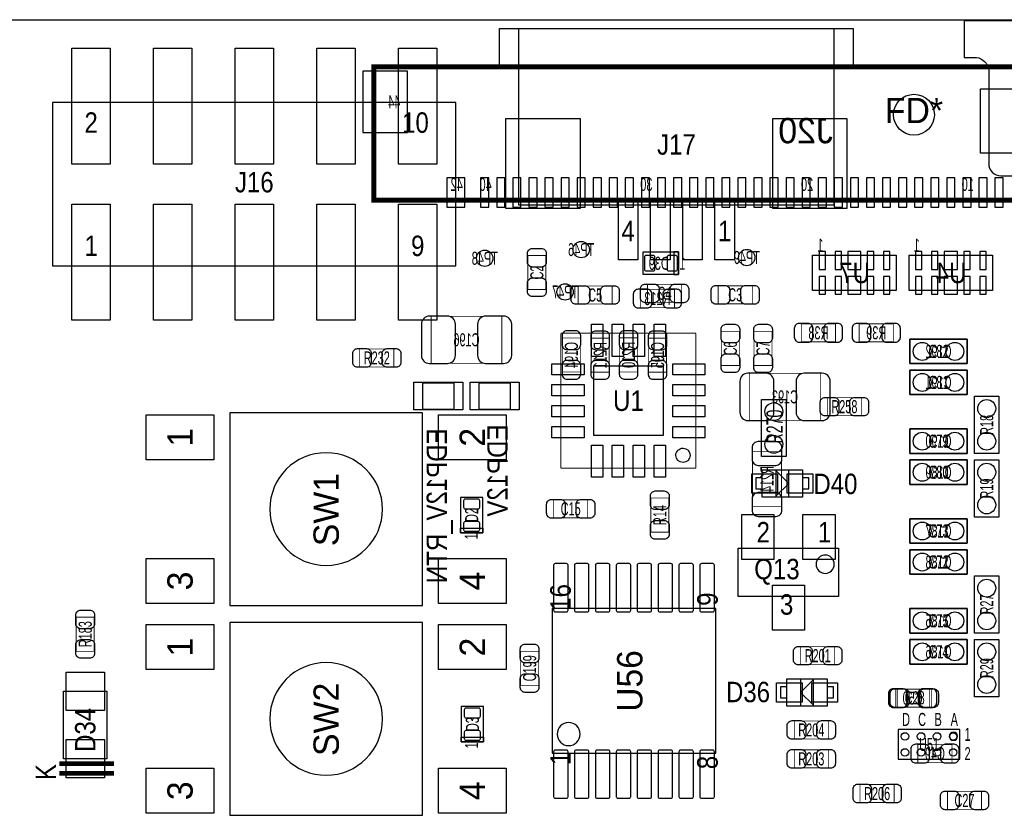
# Model space of a CAD drawing. Extents: x -31 to 174, y -12 to 124.
# Tile 19 of 20: x 105 to 136, y 65 to 90. Entities that reach past the tile are written whole.
import ezdxf
from ezdxf.enums import TextEntityAlignment as Align

# ---------------------------------------------------------------- set-up
doc = ezdxf.new("R2010")
doc.units = 0
for name, color, linetype in [('BG_OUTLINE', 3, 'CONTINUOUS'), ('PG_ASSEMBLY_BOTTOM', 140, 'CONTINUOUS'), ('PG_ASSEMBLY_TOP', 140, 'CONTINUOUS'), ('PIN_BOTTOM', 2, 'CONTINUOUS'), ('PIN_TOP', 160, 'CONTINUOUS'), ('RD_ASSEMBLY_BOTTOM', 140, 'CONTINUOUS'), ('RD_ASSEMBLY_TOP', 140, 'CONTINUOUS')]:
    doc.layers.add(name, color=color, linetype=linetype)

msp = doc.modelspace()

# ---------------------------------------------------------------- linework, layer by layer
at = {"layer": 'BG_OUTLINE'}
msp.add_lwpolyline([(0, 0), (0, 46.233588), (5.526532, 46.233588, 0.413393), (6.522212, 47.232062), (6.522212, 48.731932, 0.414214), (5.522214, 49.73193), (0, 49.73193), (0, 74.98207), (5.522214, 74.98207, 0.414214), (6.522212, 75.982068), (6.522212, 77.481938, 0.413393), (5.526532, 78.480412), (0, 78.480412), (0, 89.662), (150.622, 89.662), (150.622, 0)], format="xyb", close=True, dxfattribs=at)
at = {"layer": 'PG_ASSEMBLY_BOTTOM'}
for points, const_width in [([(115.910614, 88.193626), (142.310866, 88.193626), (142.310866, 84.043774), (115.910614, 84.043774), (115.910614, 88.193626)], 0.1524), ([(125.261878, 80.705452), (125.261878, 81.265268), (124.201682, 81.265268), (124.201682, 80.705452), (125.261878, 80.705452)], 0.024892), ([(119.893334, 78.972664), (119.893334, 80.432656), (117.693186, 80.432656), (117.693186, 78.972664), (119.893334, 78.972664)], 0.024892), ([(130.270758, 79.641192), (130.270758, 80.201008), (129.210562, 80.201008), (129.210562, 79.641192), (130.270758, 79.641192)], 0.024892), ([(131.010406, 80.201008), (131.010406, 79.641192), (132.070602, 79.641192), (132.070602, 80.201008), (131.010406, 80.201008)], 0.024892), ([(122.334528, 79.760318), (121.774712, 79.760318), (121.774712, 78.700122), (122.334528, 78.700122), (122.334528, 79.760318)], 0.024892), ([(122.671332, 78.695042), (123.231148, 78.695042), (123.231148, 79.755238), (122.671332, 79.755238), (122.671332, 78.695042)], 0.024892), ([(123.555252, 78.702662), (124.115068, 78.702662), (124.115068, 79.762858), (123.555252, 79.762858), (123.555252, 78.702662)], 0.024892), ([(125.016768, 79.755238), (124.456952, 79.755238), (124.456952, 78.695042), (125.016768, 78.695042), (125.016768, 79.755238)], 0.024892), ([(127.601726, 78.657196), (127.601726, 77.197204), (129.801874, 77.197204), (129.801874, 78.657196), (127.601726, 78.657196)], 0.024892), ([(128.590548, 76.221844), (127.690372, 76.221844), (127.690372, 74.522076), (128.590548, 74.522076), (128.590548, 76.221844)], 0.024892), ([(132.141722, 68.834508), (132.141722, 68.274692), (133.201918, 68.274692), (133.201918, 68.834508), (132.141722, 68.834508)], 0.024892), ([(133.89483, 66.547492), (133.89483, 67.107308), (132.834634, 67.107308), (132.834634, 66.547492), (133.89483, 66.547492)], 0.024892)]:
    msp.add_lwpolyline(points, dxfattribs=dict(at, const_width=const_width))
for points in [[(125.391672, 81.73466), (124.291852, 81.73466), (124.291852, 82.434684), (125.391672, 82.434684), (125.391672, 81.73466)], [(132.588, 78.96098), (134.366, 78.96098), (134.366, 79.72298), (132.588, 79.72298), (132.588, 78.96098)], [(132.588, 77.99578), (134.366, 77.99578), (134.366, 78.75778), (132.588, 78.75778), (132.588, 77.99578)], [(117.15623, 78.383384), (118.68023, 78.383384), (118.68023, 77.519784), (117.15623, 77.519784), (117.15623, 78.383384)], [(120.43029, 77.519784), (118.90629, 77.519784), (118.90629, 78.383384), (120.43029, 78.383384), (120.43029, 77.519784)], [(132.588, 76.16698), (134.366, 76.16698), (134.366, 76.92898), (132.588, 76.92898), (132.588, 76.16698)], [(132.588, 75.20178), (134.366, 75.20178), (134.366, 75.96378), (132.588, 75.96378), (132.588, 75.20178)], [(132.588, 73.37298), (134.366, 73.37298), (134.366, 74.13498), (132.588, 74.13498), (132.588, 73.37298)], [(132.588, 72.40778), (134.366, 72.40778), (134.366, 73.16978), (132.588, 73.16978), (132.588, 72.40778)], [(132.588, 70.57898), (134.366, 70.57898), (134.366, 71.34098), (132.588, 71.34098), (132.588, 70.57898)], [(132.588, 69.61378), (134.366, 69.61378), (134.366, 70.37578), (132.588, 70.37578), (132.588, 69.61378)]]:
    msp.add_lwpolyline(points, dxfattribs=at)
for points in [[(125.391672, 81.73466), (125.391672, 82.434684), (125.241812, 82.434684), (125.241812, 81.73466)], [(129.560828, 81.23301), (129.560828, 82.33283), (132.160772, 82.33283), (132.160772, 81.23301)], [(132.560822, 81.23301), (132.560822, 82.33283), (135.160766, 82.33283), (135.160766, 81.23301)]]:
    msp.add_lwpolyline(points, close=True, dxfattribs=at)
at = {"layer": 'PG_ASSEMBLY_TOP'}
for points in [[(143.6751, 89.63152), (134.2771, 89.63152), (134.2771, 88.48852), (134.6581, 88.48852, -0.333333), (135.0391, 88.10752), (135.0391, 85.18652, 0.414214), (135.4201, 84.80552), (135.9281, 84.80552)], [(116.1796, 74.4347, 1), (112.6744, 74.4347, 1), (116.1796, 74.4347)], [(116.1796, 67.9069, 1), (112.6744, 67.9069, 1), (116.1796, 67.9069)], [(122.329956, 67.437, 1), (121.611644, 67.437, 1), (122.329956, 67.437)], [(134.07136, 67.36842, 1), (133.81736, 67.36842, 1), (134.07136, 67.36842)]]:
    msp.add_lwpolyline(points, format="xyb", dxfattribs=at)
for points in [[(130.8227, 89.39022), (130.8227, 88.1888), (119.8245, 88.1888), (119.8245, 89.39022), (130.8227, 89.39022)], [(130.22326, 89.39022), (130.22326, 83.88858), (120.42394, 83.88858), (120.42394, 89.39022)], [(105.918, 82.0039), (118.4656, 82.0039), (118.4656, 87.0839), (105.918, 87.0839), (105.918, 82.0039)], [(134.366, 78.96098), (132.588, 78.96098), (132.588, 79.72298), (134.366, 79.72298), (134.366, 78.96098)], [(134.366, 77.99578), (132.588, 77.99578), (132.588, 78.75778), (134.366, 78.75778), (134.366, 77.99578)], [(127.97282, 76.07046), (127.97282, 77.84846), (128.73482, 77.84846), (128.73482, 76.07046), (127.97282, 76.07046)], [(135.3566, 77.94498), (135.3566, 76.16698), (134.5946, 76.16698), (134.5946, 77.94498), (135.3566, 77.94498)], [(117.4242, 71.4375), (117.4242, 77.4319), (111.4298, 77.4319), (111.4298, 71.4375), (117.4242, 71.4375)], [(134.366, 76.16698), (132.588, 76.16698), (132.588, 76.92898), (134.366, 76.92898), (134.366, 76.16698)], [(129.243074, 74.809858), (127.992886, 74.809858), (127.992886, 75.659742), (129.243074, 75.659742), (129.243074, 74.809858)], [(134.366, 75.20178), (132.588, 75.20178), (132.588, 75.96378), (134.366, 75.96378), (134.366, 75.20178)], [(134.5946, 74.18578), (134.5946, 75.96378), (135.3566, 75.96378), (135.3566, 74.18578), (134.5946, 74.18578)], [(127.792988, 75.404726), (127.792988, 75.064874), (127.992886, 75.064874), (127.992886, 75.404726), (127.792988, 75.404726)], [(128.418082, 74.83475), (128.817878, 75.2348), (128.418082, 75.63485), (128.418082, 74.83475)], [(128.817878, 74.83475), (128.817878, 75.63485)], [(129.243074, 75.404726), (129.243074, 75.064874), (129.442972, 75.064874), (129.442972, 75.404726), (129.243074, 75.404726)], [(119.304308, 73.694798), (119.304308, 74.794618), (118.604284, 74.794618), (118.604284, 73.694798), (119.304308, 73.694798)], [(134.366, 73.37298), (132.588, 73.37298), (132.588, 74.13498), (134.366, 74.13498), (134.366, 73.37298)], [(130.368548, 73.216262), (130.368548, 71.716138), (127.248412, 71.716138), (127.248412, 73.216262), (130.368548, 73.216262)], [(134.366, 72.40778), (132.588, 72.40778), (132.588, 73.16978), (134.366, 73.16978), (134.366, 72.40778)], [(135.3566, 72.35698), (135.3566, 70.57898), (134.5946, 70.57898), (134.5946, 72.35698), (135.3566, 72.35698)], [(126.552706, 66.838068), (126.552706, 71.337932), (121.452894, 71.337932), (121.452894, 66.838068), (126.552706, 66.838068)], [(134.366, 70.57898), (132.588, 70.57898), (132.588, 71.34098), (134.366, 71.34098), (134.366, 70.57898)], [(117.4242, 64.9097), (117.4242, 70.9041), (111.4298, 70.9041), (111.4298, 64.9097), (117.4242, 64.9097)], [(134.366, 69.61378), (132.588, 69.61378), (132.588, 70.37578), (134.366, 70.37578), (134.366, 69.61378)], [(134.5946, 68.59778), (134.5946, 70.37578), (135.3566, 70.37578), (135.3566, 68.59778), (134.5946, 68.59778)], [(128.762506, 69.157342), (130.012694, 69.157342), (130.012694, 68.307458), (128.762506, 68.307458), (128.762506, 69.157342)], [(129.587498, 69.13245), (129.187702, 68.7324), (129.587498, 68.33235), (129.587498, 69.13245)], [(129.187702, 69.13245), (129.187702, 68.33235)], [(128.762506, 68.562474), (128.762506, 68.902326), (128.562608, 68.902326), (128.562608, 68.562474), (128.762506, 68.562474)], [(130.212592, 68.562474), (130.212592, 68.902326), (130.012694, 68.902326), (130.012694, 68.562474), (130.212592, 68.562474)], [(119.323612, 67.192398), (119.323612, 68.292218), (118.623588, 68.292218), (118.623588, 67.192398), (119.323612, 67.192398)], [(132.22224, 67.57416), (132.22224, 66.65468), (134.14248, 66.65468), (134.14248, 67.57416), (132.22224, 67.57416)]]:
    msp.add_lwpolyline(points, dxfattribs=at)
for points, const_width in [([(121.261632, 81.266538), (120.701816, 81.266538), (120.701816, 82.326734), (121.261632, 82.326734), (121.261632, 81.266538)], 0.024892), ([(122.266202, 80.816704), (122.266202, 81.37652), (123.326398, 81.37652), (123.326398, 80.816704), (122.266202, 80.816704)], 0.024892), ([(124.425202, 80.867504), (124.425202, 81.42732), (125.485398, 81.42732), (125.485398, 80.867504), (124.425202, 80.867504)], 0.024892), ([(126.622302, 80.822292), (126.622302, 81.382108), (127.682498, 81.382108), (127.682498, 80.822292), (126.622302, 80.822292)], 0.024892), ([(127.281432, 78.904338), (126.721616, 78.904338), (126.721616, 79.964534), (127.281432, 79.964534), (127.281432, 78.904338)], 0.024892), ([(128.297432, 78.904338), (127.737616, 78.904338), (127.737616, 79.964534), (128.297432, 79.964534), (128.297432, 78.904338)], 0.024892), ([(121.729246, 79.907892), (125.92939, 79.907892)], 0.0254), ([(121.729246, 75.707748), (121.729246, 79.907892)], 0.0254), ([(125.92939, 79.907892), (125.92939, 75.707748)], 0.0254), ([(115.471702, 78.858872), (115.471702, 79.418688), (116.531898, 79.418688), (116.531898, 78.858872), (115.471702, 78.858872)], 0.024892), ([(130.018282, 77.342492), (130.018282, 77.902308), (131.078478, 77.902308), (131.078478, 77.342492), (130.018282, 77.342492)], 0.024892), ([(125.92939, 75.707748), (121.729246, 75.707748)], 0.0254), ([(125.085348, 73.719182), (124.525532, 73.719182), (124.525532, 74.779378), (125.085348, 74.779378), (125.085348, 73.719182)], 0.024892), ([(122.564398, 74.724768), (122.564398, 74.164952), (121.504202, 74.164952), (121.504202, 74.724768), (122.564398, 74.724768)], 0.024892), ([(106.651552, 71.073518), (107.211368, 71.073518), (107.211368, 70.013322), (106.651552, 70.013322), (106.651552, 71.073518)], 0.024892), ([(129.187702, 69.595492), (129.187702, 70.155308), (130.247898, 70.155308), (130.247898, 69.595492), (129.187702, 69.595492)], 0.024892), ([(120.476772, 70.013068), (121.036588, 70.013068), (121.036588, 68.952872), (120.476772, 68.952872), (120.476772, 70.013068)], 0.024892), ([(132.192522, 68.274692), (132.192522, 68.834508), (133.252718, 68.834508), (133.252718, 68.274692), (132.192522, 68.274692)], 0.024892), ([(128.989582, 67.284092), (128.989582, 67.843908), (130.049778, 67.843908), (130.049778, 67.284092), (128.989582, 67.284092)], 0.024892), ([(128.989582, 66.384932), (128.989582, 66.944748), (130.049778, 66.944748), (130.049778, 66.384932), (128.989582, 66.384932)], 0.024892), ([(106.13136, 66.516504), (107.831382, 66.516504)], 0.150114), ([(106.13136, 66.216276), (107.831382, 66.216276)], 0.150114), ([(132.097018, 65.865248), (132.097018, 65.305432), (131.036822, 65.305432), (131.036822, 65.865248), (132.097018, 65.865248)], 0.024892), ([(133.754622, 65.092072), (133.754622, 65.651888), (134.814818, 65.651888), (134.814818, 65.092072), (133.754622, 65.092072)], 0.024892)]:
    msp.add_lwpolyline(points, dxfattribs=dict(at, const_width=const_width))
for points in [[(125.30582, 76.107798, -0.414271), (125.52934, 76.331318, -0.414144), (125.75286, 76.107798, -0.414156), (125.52934, 75.884278, -0.414144)], [(130.235452, 72.7202, 1), (129.667508, 72.7202, 1)]]:
    msp.add_lwpolyline(points, format="xyb", close=True, dxfattribs=at)
for points in [[(119.304308, 73.694798), (118.604284, 73.694798), (118.604284, 73.844658), (119.304308, 73.844658)], [(106.256582, 68.766436), (107.606338, 68.766436), (107.606338, 66.666364), (106.256582, 66.666364)], [(119.323612, 67.192398), (118.623588, 67.192398), (118.623588, 67.342258), (119.323612, 67.342258)]]:
    msp.add_lwpolyline(points, close=True, dxfattribs=at)
at = {"layer": 'PIN_BOTTOM'}
for points in [[(115.56365, 88.056212), (115.56365, 86.151212), (116.96065, 86.151212), (116.96065, 88.056212)], [(118.181374, 84.741004), (118.181374, 83.826604), (118.740174, 83.826604), (118.740174, 84.741004)], [(119.233696, 84.741004), (119.233696, 83.826604), (119.487696, 83.826604), (119.487696, 84.741004)], [(119.733822, 84.741004), (119.733822, 83.826604), (119.987822, 83.826604), (119.987822, 84.741004)], [(120.233694, 84.741004), (120.233694, 83.826604), (120.487694, 83.826604), (120.487694, 84.741004)], [(120.73382, 84.741004), (120.73382, 83.826604), (120.98782, 83.826604), (120.98782, 84.741004)], [(121.233692, 84.741004), (121.233692, 83.826604), (121.487692, 83.826604), (121.487692, 84.741004)], [(121.733818, 84.741004), (121.733818, 83.826604), (121.987818, 83.826604), (121.987818, 84.741004)], [(122.23369, 84.741004), (122.23369, 83.826604), (122.48769, 83.826604), (122.48769, 84.741004)], [(122.733816, 84.741004), (122.733816, 83.826604), (122.987816, 83.826604), (122.987816, 84.741004)], [(123.233688, 84.741004), (123.233688, 83.826604), (123.487688, 83.826604), (123.487688, 84.741004)], [(123.733814, 84.741004), (123.733814, 83.826604), (123.987814, 83.826604), (123.987814, 84.741004)], [(124.233686, 84.741004), (124.233686, 83.826604), (124.487686, 83.826604), (124.487686, 84.741004)], [(124.733812, 84.741004), (124.733812, 83.826604), (124.987812, 83.826604), (124.987812, 84.741004)], [(125.233684, 84.741004), (125.233684, 83.826604), (125.487684, 83.826604), (125.487684, 84.741004)], [(125.73381, 84.741004), (125.73381, 83.826604), (125.98781, 83.826604), (125.98781, 84.741004)], [(126.233682, 84.741004), (126.233682, 83.826604), (126.487682, 83.826604), (126.487682, 84.741004)], [(126.733808, 84.741004), (126.733808, 83.826604), (126.987808, 83.826604), (126.987808, 84.741004)], [(127.23368, 84.741004), (127.23368, 83.826604), (127.48768, 83.826604), (127.48768, 84.741004)], [(127.733806, 84.741004), (127.733806, 83.826604), (127.987806, 83.826604), (127.987806, 84.741004)], [(128.233678, 84.741004), (128.233678, 83.826604), (128.487678, 83.826604), (128.487678, 84.741004)], [(128.733804, 84.741004), (128.733804, 83.826604), (128.987804, 83.826604), (128.987804, 84.741004)], [(129.233676, 84.741004), (129.233676, 83.826604), (129.487676, 83.826604), (129.487676, 84.741004)], [(129.733802, 84.741004), (129.733802, 83.826604), (129.987802, 83.826604), (129.987802, 84.741004)], [(130.233674, 84.741004), (130.233674, 83.826604), (130.487674, 83.826604), (130.487674, 84.741004)], [(130.7338, 84.741004), (130.7338, 83.826604), (130.9878, 83.826604), (130.9878, 84.741004)], [(131.233672, 84.741004), (131.233672, 83.826604), (131.487672, 83.826604), (131.487672, 84.741004)], [(131.733798, 84.741004), (131.733798, 83.826604), (131.987798, 83.826604), (131.987798, 84.741004)], [(132.23367, 84.741004), (132.23367, 83.826604), (132.48767, 83.826604), (132.48767, 84.741004)], [(132.733796, 84.741004), (132.733796, 83.826604), (132.987796, 83.826604), (132.987796, 84.741004)], [(133.233668, 84.741004), (133.233668, 83.826604), (133.487668, 83.826604), (133.487668, 84.741004)], [(133.733794, 84.741004), (133.733794, 83.826604), (133.987794, 83.826604), (133.987794, 84.741004)], [(134.233666, 84.741004), (134.233666, 83.826604), (134.487666, 83.826604), (134.487666, 84.741004)], [(134.733792, 84.741004), (134.733792, 83.826604), (134.987792, 83.826604), (134.987792, 84.741004)], [(135.233664, 84.741004), (135.233664, 83.826604), (135.487664, 83.826604), (135.487664, 84.741004)], [(129.760853, 82.447384), (129.760853, 81.888584), (129.960751, 81.888584), (129.960751, 82.447384)], [(130.260725, 82.447384), (130.260725, 81.888584), (130.460623, 81.888584), (130.460623, 82.447384)], [(130.6576, 82.447384), (130.6576, 81.888584), (131.064, 81.888584), (131.064, 82.447384)], [(131.260977, 82.447384), (131.260977, 81.888584), (131.460875, 81.888584), (131.460875, 82.447384)], [(131.760849, 82.447384), (131.760849, 81.888584), (131.960747, 81.888584), (131.960747, 82.447384)], [(132.760847, 82.447384), (132.760847, 81.888584), (132.960745, 81.888584), (132.960745, 82.447384)], [(133.260719, 82.447384), (133.260719, 81.888584), (133.460617, 81.888584), (133.460617, 82.447384)], [(133.657594, 82.447384), (133.657594, 81.888584), (134.063994, 81.888584), (134.063994, 82.447384)], [(134.260971, 82.447384), (134.260971, 81.888584), (134.460869, 81.888584), (134.460869, 82.447384)], [(134.760843, 82.447384), (134.760843, 81.888584), (134.960741, 81.888584), (134.960741, 82.447384)], [(129.760853, 81.677256), (129.760853, 81.118456), (129.960751, 81.118456), (129.960751, 81.677256)], [(130.260725, 81.677256), (130.260725, 81.118456), (130.460623, 81.118456), (130.460623, 81.677256)], [(130.6576, 81.677256), (130.6576, 81.118456), (131.064, 81.118456), (131.064, 81.677256)], [(131.260977, 81.677256), (131.260977, 81.118456), (131.460875, 81.118456), (131.460875, 81.677256)], [(131.760849, 81.677256), (131.760849, 81.118456), (131.960747, 81.118456), (131.960747, 81.677256)], [(132.760847, 81.677256), (132.760847, 81.118456), (132.960745, 81.118456), (132.960745, 81.677256)], [(133.260719, 81.677256), (133.260719, 81.118456), (133.460617, 81.118456), (133.460617, 81.677256)], [(133.657594, 81.677256), (133.657594, 81.118456), (134.063994, 81.118456), (134.063994, 81.677256)], [(134.260971, 81.677256), (134.260971, 81.118456), (134.460869, 81.118456), (134.460869, 81.677256)], [(134.760843, 81.677256), (134.760843, 81.118456), (134.960741, 81.118456), (134.960741, 81.677256)], [(117.42293, 78.357984), (117.42293, 77.545184), (118.41353, 77.545184), (118.41353, 78.357984)], [(120.16359, 77.545184), (120.16359, 78.357984), (119.17299, 78.357984), (119.17299, 77.545184)]]:
    msp.add_lwpolyline(points, close=True, dxfattribs=at)
for points in [[(124.591826, 81.834736), (124.391674, 81.834736, -0.414463), (124.341636, 81.884774), (124.341636, 82.28457, -0.414463), (124.391674, 82.334608), (124.591826, 82.334608, -0.414463), (124.641864, 82.28457), (124.641864, 81.884774, -0.414463)], [(125.29185, 81.834736), (125.091698, 81.834736, -0.414463), (125.04166, 81.884774), (125.04166, 82.28457, -0.414463), (125.091698, 82.334608), (125.29185, 82.334608, -0.414463), (125.341888, 82.28457), (125.341888, 81.884774, -0.414463)], [(124.131832, 80.695292), (124.41174, 80.695292, 0.414846), (124.561854, 80.845406), (124.561854, 81.125314, 0.414846), (124.41174, 81.275428), (124.131832, 81.275428, 0.414846), (123.981718, 81.125314), (123.981718, 80.845406, 0.414846)], [(125.331728, 81.275428), (125.05182, 81.275428, 0.414846), (124.901706, 81.125314), (124.901706, 80.845406, 0.414846), (125.05182, 80.695292), (125.331728, 80.695292, 0.414846), (125.481842, 80.845406), (125.481842, 81.125314, 0.414846)], [(117.638322, 78.967584), (118.198138, 78.967584, 0.414709), (118.448328, 79.217774), (118.448328, 80.187546, 0.414709), (118.198138, 80.437736), (117.638322, 80.437736, 0.414709), (117.388132, 80.187546), (117.388132, 79.217774, 0.414709)], [(119.948198, 80.437736), (119.388382, 80.437736, 0.414709), (119.138192, 80.187546), (119.138192, 79.217774, 0.414709), (119.388382, 78.967584), (119.948198, 78.967584, 0.414709), (120.198388, 79.217774), (120.198388, 80.187546, 0.414709)], [(121.764552, 79.830168), (121.764552, 79.55026, 0.414846), (121.914666, 79.400146), (122.194574, 79.400146, 0.414846), (122.344688, 79.55026), (122.344688, 79.830168, 0.414846), (122.194574, 79.980282), (121.914666, 79.980282, 0.414846)], [(122.661172, 79.825088), (122.661172, 79.54518, 0.414846), (122.811286, 79.395066), (123.091194, 79.395066, 0.414846), (123.241308, 79.54518), (123.241308, 79.825088, 0.414846), (123.091194, 79.975202), (122.811286, 79.975202, 0.414846)], [(123.545092, 79.832708), (123.545092, 79.5528, 0.414846), (123.695206, 79.402686), (123.975114, 79.402686, 0.414846), (124.125228, 79.5528), (124.125228, 79.832708, 0.414846), (123.975114, 79.982822), (123.695206, 79.982822, 0.414846)], [(124.446792, 79.825088), (124.446792, 79.54518, 0.414846), (124.596906, 79.395066), (124.876814, 79.395066, 0.414846), (125.026928, 79.54518), (125.026928, 79.825088, 0.414846), (124.876814, 79.975202), (124.596906, 79.975202, 0.414846)], [(129.140712, 79.631032), (129.42062, 79.631032, 0.414846), (129.570734, 79.781146), (129.570734, 80.061054, 0.414846), (129.42062, 80.211168), (129.140712, 80.211168, 0.414846), (128.990598, 80.061054), (128.990598, 79.781146, 0.414846)], [(130.340608, 80.211168), (130.0607, 80.211168, 0.414846), (129.910586, 80.061054), (129.910586, 79.781146, 0.414846), (130.0607, 79.631032), (130.340608, 79.631032, 0.414846), (130.490722, 79.781146), (130.490722, 80.061054, 0.414846)], [(130.940556, 79.631032), (131.220464, 79.631032, 0.414846), (131.370578, 79.781146), (131.370578, 80.061054, 0.414846), (131.220464, 80.211168), (130.940556, 80.211168, 0.414846), (130.790442, 80.061054), (130.790442, 79.781146, 0.414846)], [(132.140452, 80.211168), (131.860544, 80.211168, 0.414846), (131.71043, 80.061054), (131.71043, 79.781146, 0.414846), (131.860544, 79.631032), (132.140452, 79.631032, 0.414846), (132.290566, 79.781146), (132.290566, 80.061054, 0.414846)], [(122.344688, 78.630272), (122.344688, 78.91018, 0.414846), (122.194574, 79.060294), (121.914666, 79.060294, 0.414846), (121.764552, 78.91018), (121.764552, 78.630272, 0.414846), (121.914666, 78.480158), (122.194574, 78.480158, 0.414846)], [(123.241308, 78.625192), (123.241308, 78.9051, 0.414846), (123.091194, 79.055214), (122.811286, 79.055214, 0.414846), (122.661172, 78.9051), (122.661172, 78.625192, 0.414846), (122.811286, 78.475078), (123.091194, 78.475078, 0.414846)], [(124.125228, 78.632812), (124.125228, 78.91272, 0.414846), (123.975114, 79.062834), (123.695206, 79.062834, 0.414846), (123.545092, 78.91272), (123.545092, 78.632812, 0.414846), (123.695206, 78.482698), (123.975114, 78.482698, 0.414846)], [(125.026928, 78.625192), (125.026928, 78.9051, 0.414846), (124.876814, 79.055214), (124.596906, 79.055214, 0.414846), (124.446792, 78.9051), (124.446792, 78.625192, 0.414846), (124.596906, 78.475078), (124.876814, 78.475078, 0.414846)], [(127.546862, 77.192124), (128.106678, 77.192124, 0.414709), (128.356868, 77.442314), (128.356868, 78.412086, 0.414709), (128.106678, 78.662276), (127.546862, 78.662276, 0.414709), (127.296672, 78.412086), (127.296672, 77.442314, 0.414709)], [(129.856738, 78.662276), (129.296922, 78.662276, 0.414709), (129.046732, 78.412086), (129.046732, 77.442314, 0.414709), (129.296922, 77.192124), (129.856738, 77.192124, 0.414709), (130.106928, 77.442314), (130.106928, 78.412086, 0.414709)], [(127.675386, 76.347066), (127.675386, 75.986894, 0.414556), (127.865378, 75.796902), (128.415542, 75.796902, 0.414556), (128.605534, 75.986894), (128.605534, 76.347066, 0.414556), (128.415542, 76.537058), (127.865378, 76.537058, 0.414556)], [(128.605534, 74.396854), (128.605534, 74.757026, 0.414556), (128.415542, 74.947018), (127.865378, 74.947018, 0.414556), (127.675386, 74.757026), (127.675386, 74.396854, 0.414556), (127.865378, 74.206862), (128.415542, 74.206862, 0.414556)], [(132.071872, 68.264532), (132.35178, 68.264532, 0.414846), (132.501894, 68.414646), (132.501894, 68.694554, 0.414846), (132.35178, 68.844668), (132.071872, 68.844668, 0.414846), (131.921758, 68.694554), (131.921758, 68.414646, 0.414846)], [(133.271768, 68.844668), (132.99186, 68.844668, 0.414846), (132.841746, 68.694554), (132.841746, 68.414646, 0.414846), (132.99186, 68.264532), (133.271768, 68.264532, 0.414846), (133.421882, 68.414646), (133.421882, 68.694554, 0.414846)], [(132.764784, 66.537332), (133.044692, 66.537332, 0.414846), (133.194806, 66.687446), (133.194806, 66.967354, 0.414846), (133.044692, 67.117468), (132.764784, 67.117468, 0.414846), (132.61467, 66.967354), (132.61467, 66.687446, 0.414846)], [(133.96468, 67.117468), (133.684772, 67.117468, 0.414846), (133.534658, 66.967354), (133.534658, 66.687446, 0.414846), (133.684772, 66.537332), (133.96468, 66.537332, 0.414846), (134.114794, 66.687446), (134.114794, 66.967354, 0.414846)]]:
    msp.add_lwpolyline(points, format="xyb", close=True, dxfattribs=at)
for centre, radius in [((122.36069, 82.50936), 0.254), ((119.360696, 82.24012), 0.254), ((127.51308, 82.26298), 0.254), ((121.860818, 81.1911), 0.254), ((132.969, 79.34198), 0.2794), ((133.985, 79.34198), 0.2794), ((132.969, 78.37678), 0.2794), ((133.985, 78.37678), 0.2794), ((132.969, 76.54798), 0.2794), ((133.985, 76.54798), 0.2794), ((132.969, 75.58278), 0.2794), ((133.985, 75.58278), 0.2794), ((132.969, 73.75398), 0.2794), ((133.985, 73.75398), 0.2794), ((132.969, 72.78878), 0.2794), ((133.985, 72.78878), 0.2794), ((132.969, 70.95998), 0.2794), ((133.985, 70.95998), 0.2794), ((132.969, 69.99478), 0.2794), ((133.985, 69.99478), 0.2794)]:
    msp.add_circle(centre, radius, dxfattribs=at)
at = {"layer": 'PIN_TOP'}
for points in [[(106.5149, 85.1662), (106.5149, 88.773), (107.7087, 88.773), (107.7087, 85.1662)], [(109.0549, 85.1662), (109.0549, 88.773), (110.2487, 88.773), (110.2487, 85.1662)], [(111.5949, 85.1662), (111.5949, 88.773), (112.7887, 88.773), (112.7887, 85.1662)], [(114.1349, 85.1662), (114.1349, 88.773), (115.3287, 88.773), (115.3287, 85.1662)], [(116.6749, 85.1662), (116.6749, 88.773), (117.8687, 88.773), (117.8687, 85.1662)], [(137.1981, 85.5091), (134.7851, 85.5091), (134.7851, 87.5157), (137.1981, 87.5157)], [(122.32894, 86.58606), (122.32894, 83.79206), (120.01754, 83.79206), (120.01754, 86.58606)], [(130.62966, 86.58606), (130.62966, 83.79206), (128.31826, 83.79206), (128.31826, 86.58606)], [(124.12726, 83.99018), (124.12726, 82.18678), (123.51766, 82.18678), (123.51766, 83.99018)], [(125.12802, 83.99018), (125.12802, 82.18678), (124.51842, 82.18678), (124.51842, 83.99018)], [(126.12878, 83.99018), (126.12878, 82.18678), (125.51918, 82.18678), (125.51918, 83.99018)], [(127.12954, 83.99018), (127.12954, 82.18678), (126.51994, 82.18678), (126.51994, 83.99018)], [(106.5149, 80.3148), (106.5149, 83.9216), (107.7087, 83.9216), (107.7087, 80.3148)], [(109.0549, 80.3148), (109.0549, 83.9216), (110.2487, 83.9216), (110.2487, 80.3148)], [(111.5949, 80.3148), (111.5949, 83.9216), (112.7887, 83.9216), (112.7887, 80.3148)], [(114.1349, 80.3148), (114.1349, 83.9216), (115.3287, 83.9216), (115.3287, 80.3148)], [(116.6749, 80.3148), (116.6749, 83.9216), (117.8687, 83.9216), (117.8687, 80.3148)], [(123.029218, 80.187927), (123.029218, 79.187929), (122.679206, 79.187929), (122.679206, 80.187927)], [(123.679204, 80.187927), (123.679204, 79.187929), (123.329192, 79.187929), (123.329192, 80.187927)], [(124.329444, 80.187927), (124.329444, 79.187929), (123.979432, 79.187929), (123.979432, 80.187927)], [(124.97943, 80.187927), (124.97943, 79.187929), (124.629418, 79.187929), (124.629418, 80.187927)], [(122.449209, 78.957932), (122.449209, 78.60792), (121.449211, 78.60792), (121.449211, 78.957932)], [(124.909326, 78.887828), (124.909326, 76.727812), (122.74931, 76.727812), (122.74931, 78.887828)], [(126.209425, 78.957932), (126.209425, 78.60792), (125.209427, 78.60792), (125.209427, 78.957932)], [(122.449209, 78.307946), (122.449209, 77.957934), (121.449211, 77.957934), (121.449211, 78.307946)], [(126.209425, 78.307946), (126.209425, 77.957934), (125.209427, 77.957934), (125.209427, 78.307946)], [(122.449209, 77.657706), (122.449209, 77.307694), (121.449211, 77.307694), (121.449211, 77.657706)], [(126.209425, 77.657706), (126.209425, 77.307694), (125.209427, 77.307694), (125.209427, 77.657706)], [(110.9345, 77.3684), (110.9345, 75.9714), (108.8263, 75.9714), (108.8263, 77.3684)], [(120.0277, 77.3684), (120.0277, 75.9714), (117.9195, 75.9714), (117.9195, 77.3684)], [(122.449209, 77.00772), (122.449209, 76.657708), (121.449211, 76.657708), (121.449211, 77.00772)], [(126.209425, 77.00772), (126.209425, 76.657708), (125.209427, 76.657708), (125.209427, 77.00772)], [(123.029218, 76.427711), (123.029218, 75.427713), (122.679206, 75.427713), (122.679206, 76.427711)], [(123.679204, 76.427711), (123.679204, 75.427713), (123.329192, 75.427713), (123.329192, 76.427711)], [(124.329444, 76.427711), (124.329444, 75.427713), (123.979432, 75.427713), (123.979432, 76.427711)], [(124.97943, 76.427711), (124.97943, 75.427713), (124.629418, 75.427713), (124.629418, 76.427711)], [(128.46812, 75.534774), (128.46812, 74.934826), (127.66802, 74.934826), (127.66802, 75.534774)], [(129.56794, 75.534774), (129.56794, 74.934826), (128.76784, 74.934826), (128.76784, 75.534774)], [(128.358519, 74.266298), (128.358519, 72.86625), (127.358521, 72.86625), (127.358521, 74.266298)], [(130.258439, 74.266298), (130.258439, 72.86625), (129.258441, 72.86625), (129.258441, 74.266298)], [(110.9345, 72.898), (110.9345, 71.501), (108.8263, 71.501), (108.8263, 72.898)], [(120.0277, 72.898), (120.0277, 71.501), (117.9195, 71.501), (117.9195, 72.898)], [(129.308479, 72.06615), (129.308479, 70.666102), (128.308481, 70.666102), (128.308481, 72.06615)], [(110.9345, 70.8406), (110.9345, 69.4436), (108.8263, 69.4436), (108.8263, 70.8406)], [(120.0277, 70.8406), (120.0277, 69.4436), (117.9195, 69.4436), (117.9195, 70.8406)], [(106.33456, 69.363336), (107.52836, 69.363336), (107.52836, 68.169536), (106.33456, 68.169536)], [(128.43764, 68.432426), (128.43764, 69.032374), (129.23774, 69.032374), (129.23774, 68.432426)], [(129.53746, 68.432426), (129.53746, 69.032374), (130.33756, 69.032374), (130.33756, 68.432426)], [(106.33456, 67.263264), (107.52836, 67.263264), (107.52836, 66.069464), (106.33456, 66.069464)], [(110.9345, 66.3702), (110.9345, 64.9732), (108.8263, 64.9732), (108.8263, 66.3702)], [(120.0277, 66.3702), (120.0277, 64.9732), (117.9195, 64.9732), (117.9195, 66.3702)]]:
    msp.add_lwpolyline(points, close=True, dxfattribs=at)
for points in [[(121.271792, 82.396584), (121.271792, 82.116676, -0.414846), (121.121678, 81.966562), (120.84177, 81.966562, -0.414846), (120.691656, 82.116676), (120.691656, 82.396584, -0.414846), (120.84177, 82.546698), (121.121678, 82.546698, -0.414846)], [(120.691656, 81.196688), (120.691656, 81.476596, -0.414846), (120.84177, 81.62671), (121.121678, 81.62671, -0.414846), (121.271792, 81.476596), (121.271792, 81.196688, -0.414846), (121.121678, 81.046574), (120.84177, 81.046574, -0.414846)], [(122.196352, 81.38668), (122.47626, 81.38668, -0.414846), (122.626374, 81.236566), (122.626374, 80.956658, -0.414846), (122.47626, 80.806544), (122.196352, 80.806544, -0.414846), (122.046238, 80.956658), (122.046238, 81.236566, -0.414846)], [(123.396248, 80.806544), (123.11634, 80.806544, -0.414846), (122.966226, 80.956658), (122.966226, 81.236566, -0.414846), (123.11634, 81.38668), (123.396248, 81.38668, -0.414846), (123.546362, 81.236566), (123.546362, 80.956658, -0.414846)], [(124.355352, 81.43748), (124.63526, 81.43748, -0.414846), (124.785374, 81.287366), (124.785374, 81.007458, -0.414846), (124.63526, 80.857344), (124.355352, 80.857344, -0.414846), (124.205238, 81.007458), (124.205238, 81.287366, -0.414846)], [(125.555248, 80.857344), (125.27534, 80.857344, -0.414846), (125.125226, 81.007458), (125.125226, 81.287366, -0.414846), (125.27534, 81.43748), (125.555248, 81.43748, -0.414846), (125.705362, 81.287366), (125.705362, 81.007458, -0.414846)], [(126.552452, 81.392268), (126.83236, 81.392268, -0.414846), (126.982474, 81.242154), (126.982474, 80.962246, -0.414846), (126.83236, 80.812132), (126.552452, 80.812132, -0.414846), (126.402338, 80.962246), (126.402338, 81.242154, -0.414846)], [(127.752348, 80.812132), (127.47244, 80.812132, -0.414846), (127.322326, 80.962246), (127.322326, 81.242154, -0.414846), (127.47244, 81.392268), (127.752348, 81.392268, -0.414846), (127.902462, 81.242154), (127.902462, 80.962246, -0.414846)], [(127.291592, 80.034384), (127.291592, 79.754476, -0.414846), (127.141478, 79.604362), (126.86157, 79.604362, -0.414846), (126.711456, 79.754476), (126.711456, 80.034384, -0.414846), (126.86157, 80.184498), (127.141478, 80.184498, -0.414846)], [(128.307592, 80.034384), (128.307592, 79.754476, -0.414846), (128.157478, 79.604362), (127.87757, 79.604362, -0.414846), (127.727456, 79.754476), (127.727456, 80.034384, -0.414846), (127.87757, 80.184498), (128.157478, 80.184498, -0.414846)], [(115.401852, 79.428848), (115.68176, 79.428848, -0.414846), (115.831874, 79.278734), (115.831874, 78.998826, -0.414846), (115.68176, 78.848712), (115.401852, 78.848712, -0.414846), (115.251738, 78.998826), (115.251738, 79.278734, -0.414846)], [(116.601748, 78.848712), (116.32184, 78.848712, -0.414846), (116.171726, 78.998826), (116.171726, 79.278734, -0.414846), (116.32184, 79.428848), (116.601748, 79.428848, -0.414846), (116.751862, 79.278734), (116.751862, 78.998826, -0.414846)], [(126.711456, 78.834488), (126.711456, 79.114396, -0.414846), (126.86157, 79.26451), (127.141478, 79.26451, -0.414846), (127.291592, 79.114396), (127.291592, 78.834488, -0.414846), (127.141478, 78.684374), (126.86157, 78.684374, -0.414846)], [(127.727456, 78.834488), (127.727456, 79.114396, -0.414846), (127.87757, 79.26451), (128.157478, 79.26451, -0.414846), (128.307592, 79.114396), (128.307592, 78.834488, -0.414846), (128.157478, 78.684374), (127.87757, 78.684374, -0.414846)], [(129.948432, 77.912468), (130.22834, 77.912468, -0.414846), (130.378454, 77.762354), (130.378454, 77.482446, -0.414846), (130.22834, 77.332332), (129.948432, 77.332332, -0.414846), (129.798318, 77.482446), (129.798318, 77.762354, -0.414846)], [(131.148328, 77.332332), (130.86842, 77.332332, -0.414846), (130.718306, 77.482446), (130.718306, 77.762354, -0.414846), (130.86842, 77.912468), (131.148328, 77.912468, -0.414846), (131.298442, 77.762354), (131.298442, 77.482446, -0.414846)], [(119.204232, 74.494644), (119.204232, 74.694796, 0.414463), (119.154194, 74.744834), (118.754398, 74.744834, 0.414463), (118.70436, 74.694796), (118.70436, 74.494644, 0.414463), (118.754398, 74.444606), (119.154194, 74.444606, 0.414463)], [(125.095508, 74.849228), (125.095508, 74.56932, -0.414846), (124.945394, 74.419206), (124.665486, 74.419206, -0.414846), (124.515372, 74.56932), (124.515372, 74.849228, -0.414846), (124.665486, 74.999342), (124.945394, 74.999342, -0.414846)], [(121.434352, 74.734928), (121.71426, 74.734928, -0.414846), (121.864374, 74.584814), (121.864374, 74.304906, -0.414846), (121.71426, 74.154792), (121.434352, 74.154792, -0.414846), (121.284238, 74.304906), (121.284238, 74.584814, -0.414846)], [(122.634248, 74.154792), (122.35434, 74.154792, -0.414846), (122.204226, 74.304906), (122.204226, 74.584814, -0.414846), (122.35434, 74.734928), (122.634248, 74.734928, -0.414846), (122.784362, 74.584814), (122.784362, 74.304906, -0.414846)], [(119.204232, 73.79462), (119.204232, 73.994772, 0.414463), (119.154194, 74.04481), (118.754398, 74.04481, 0.414463), (118.70436, 73.994772), (118.70436, 73.79462, 0.414463), (118.754398, 73.744582), (119.154194, 73.744582, 0.414463)], [(124.515372, 73.649332), (124.515372, 73.92924, -0.414846), (124.665486, 74.079354), (124.945394, 74.079354, -0.414846), (125.095508, 73.92924), (125.095508, 73.649332, -0.414846), (124.945394, 73.499218), (124.665486, 73.499218, -0.414846)], [(121.952766, 71.287894), (121.952766, 72.687942, 0.414245), (121.902728, 72.73798), (121.552716, 72.73798, 0.414245), (121.502678, 72.687942), (121.502678, 71.287894, 0.414245), (121.552716, 71.237856), (121.902728, 71.237856, 0.414245)], [(122.602752, 71.287894), (122.602752, 72.687942, 0.414245), (122.552714, 72.73798), (122.202702, 72.73798, 0.414245), (122.152664, 72.687942), (122.152664, 71.287894, 0.414245), (122.202702, 71.237856), (122.552714, 71.237856, 0.414245)], [(123.252738, 71.287894), (123.252738, 72.687942, 0.414245), (123.2027, 72.73798), (122.852688, 72.73798, 0.414245), (122.80265, 72.687942), (122.80265, 71.287894, 0.414245), (122.852688, 71.237856), (123.2027, 71.237856, 0.414245)], [(123.902724, 71.287894), (123.902724, 72.687942, 0.414245), (123.852686, 72.73798), (123.502674, 72.73798, 0.414245), (123.452636, 72.687942), (123.452636, 71.287894, 0.414245), (123.502674, 71.237856), (123.852686, 71.237856, 0.414245)], [(124.552964, 71.287894), (124.552964, 72.687942, 0.414245), (124.502926, 72.73798), (124.152914, 72.73798, 0.414245), (124.102876, 72.687942), (124.102876, 71.287894, 0.414245), (124.152914, 71.237856), (124.502926, 71.237856, 0.414245)], [(125.20295, 71.287894), (125.20295, 72.687942, 0.414245), (125.152912, 72.73798), (124.8029, 72.73798, 0.414245), (124.752862, 72.687942), (124.752862, 71.287894, 0.414245), (124.8029, 71.237856), (125.152912, 71.237856, 0.414245)], [(125.852936, 71.287894), (125.852936, 72.687942, 0.414245), (125.802898, 72.73798), (125.452886, 72.73798, 0.414245), (125.402848, 72.687942), (125.402848, 71.287894, 0.414245), (125.452886, 71.237856), (125.802898, 71.237856, 0.414245)], [(126.502922, 71.287894), (126.502922, 72.687942, 0.414245), (126.452884, 72.73798), (126.102872, 72.73798, 0.414245), (126.052834, 72.687942), (126.052834, 71.287894, 0.414245), (126.102872, 71.237856), (126.452884, 71.237856, 0.414245)], [(107.221528, 71.143368), (107.221528, 70.86346, -0.414846), (107.071414, 70.713346), (106.791506, 70.713346, -0.414846), (106.641392, 70.86346), (106.641392, 71.143368, -0.414846), (106.791506, 71.293482), (107.071414, 71.293482, -0.414846)], [(106.641392, 69.943472), (106.641392, 70.22338, -0.414846), (106.791506, 70.373494), (107.071414, 70.373494, -0.414846), (107.221528, 70.22338), (107.221528, 69.943472, -0.414846), (107.071414, 69.793358), (106.791506, 69.793358, -0.414846)], [(121.046748, 70.082918), (121.046748, 69.80301, -0.414846), (120.896634, 69.652896), (120.616726, 69.652896, -0.414846), (120.466612, 69.80301), (120.466612, 70.082918, -0.414846), (120.616726, 70.233032), (120.896634, 70.233032, -0.414846)], [(129.117852, 70.165468), (129.39776, 70.165468, -0.414846), (129.547874, 70.015354), (129.547874, 69.735446, -0.414846), (129.39776, 69.585332), (129.117852, 69.585332, -0.414846), (128.967738, 69.735446), (128.967738, 70.015354, -0.414846)], [(130.317748, 69.585332), (130.03784, 69.585332, -0.414846), (129.887726, 69.735446), (129.887726, 70.015354, -0.414846), (130.03784, 70.165468), (130.317748, 70.165468, -0.414846), (130.467862, 70.015354), (130.467862, 69.735446, -0.414846)], [(120.466612, 68.883022), (120.466612, 69.16293, -0.414846), (120.616726, 69.313044), (120.896634, 69.313044, -0.414846), (121.046748, 69.16293), (121.046748, 68.883022, -0.414846), (120.896634, 68.732908), (120.616726, 68.732908, -0.414846)], [(132.122672, 68.844668), (132.40258, 68.844668, -0.414846), (132.552694, 68.694554), (132.552694, 68.414646, -0.414846), (132.40258, 68.264532), (132.122672, 68.264532, -0.414846), (131.972558, 68.414646), (131.972558, 68.694554, -0.414846)], [(133.322568, 68.264532), (133.04266, 68.264532, -0.414846), (132.892546, 68.414646), (132.892546, 68.694554, -0.414846), (133.04266, 68.844668), (133.322568, 68.844668, -0.414846), (133.472682, 68.694554), (133.472682, 68.414646, -0.414846)], [(119.223536, 67.992244), (119.223536, 68.192396, 0.414463), (119.173498, 68.242434), (118.773702, 68.242434, 0.414463), (118.723664, 68.192396), (118.723664, 67.992244, 0.414463), (118.773702, 67.942206), (119.173498, 67.942206, 0.414463)], [(128.919732, 67.854068), (129.19964, 67.854068, -0.414846), (129.349754, 67.703954), (129.349754, 67.424046, -0.414846), (129.19964, 67.273932), (128.919732, 67.273932, -0.414846), (128.769618, 67.424046), (128.769618, 67.703954, -0.414846)], [(130.119628, 67.273932), (129.83972, 67.273932, -0.414846), (129.689606, 67.424046), (129.689606, 67.703954, -0.414846), (129.83972, 67.854068), (130.119628, 67.854068, -0.414846), (130.269742, 67.703954), (130.269742, 67.424046, -0.414846)], [(119.223536, 67.29222), (119.223536, 67.492372, 0.414463), (119.173498, 67.54241), (118.773702, 67.54241, 0.414463), (118.723664, 67.492372), (118.723664, 67.29222, 0.414463), (118.773702, 67.242182), (119.173498, 67.242182, 0.414463)], [(121.952766, 65.488058), (121.952766, 66.888106, 0.414245), (121.902728, 66.938144), (121.552716, 66.938144, 0.414245), (121.502678, 66.888106), (121.502678, 65.488058, 0.414245), (121.552716, 65.43802), (121.902728, 65.43802, 0.414245)], [(122.602752, 65.488058), (122.602752, 66.888106, 0.414245), (122.552714, 66.938144), (122.202702, 66.938144, 0.414245), (122.152664, 66.888106), (122.152664, 65.488058, 0.414245), (122.202702, 65.43802), (122.552714, 65.43802, 0.414245)], [(123.252738, 65.488058), (123.252738, 66.888106, 0.414245), (123.2027, 66.938144), (122.852688, 66.938144, 0.414245), (122.80265, 66.888106), (122.80265, 65.488058, 0.414245), (122.852688, 65.43802), (123.2027, 65.43802, 0.414245)], [(123.902724, 65.488058), (123.902724, 66.888106, 0.414245), (123.852686, 66.938144), (123.502674, 66.938144, 0.414245), (123.452636, 66.888106), (123.452636, 65.488058, 0.414245), (123.502674, 65.43802), (123.852686, 65.43802, 0.414245)], [(124.552964, 65.488058), (124.552964, 66.888106, 0.414245), (124.502926, 66.938144), (124.152914, 66.938144, 0.414245), (124.102876, 66.888106), (124.102876, 65.488058, 0.414245), (124.152914, 65.43802), (124.502926, 65.43802, 0.414245)], [(125.20295, 65.488058), (125.20295, 66.888106, 0.414245), (125.152912, 66.938144), (124.8029, 66.938144, 0.414245), (124.752862, 66.888106), (124.752862, 65.488058, 0.414245), (124.8029, 65.43802), (125.152912, 65.43802, 0.414245)], [(125.852936, 65.488058), (125.852936, 66.888106, 0.414245), (125.802898, 66.938144), (125.452886, 66.938144, 0.414245), (125.402848, 66.888106), (125.402848, 65.488058, 0.414245), (125.452886, 65.43802), (125.802898, 65.43802, 0.414245)], [(126.502922, 65.488058), (126.502922, 66.888106, 0.414245), (126.452884, 66.938144), (126.102872, 66.938144, 0.414245), (126.052834, 66.888106), (126.052834, 65.488058, 0.414245), (126.102872, 65.43802), (126.452884, 65.43802, 0.414245)], [(128.919732, 66.954908), (129.19964, 66.954908, -0.414846), (129.349754, 66.804794), (129.349754, 66.524886, -0.414846), (129.19964, 66.374772), (128.919732, 66.374772, -0.414846), (128.769618, 66.524886), (128.769618, 66.804794, -0.414846)], [(130.119628, 66.374772), (129.83972, 66.374772, -0.414846), (129.689606, 66.524886), (129.689606, 66.804794, -0.414846), (129.83972, 66.954908), (130.119628, 66.954908, -0.414846), (130.269742, 66.804794), (130.269742, 66.524886, -0.414846)], [(130.966972, 65.875408), (131.24688, 65.875408, -0.414846), (131.396994, 65.725294), (131.396994, 65.445386, -0.414846), (131.24688, 65.295272), (130.966972, 65.295272, -0.414846), (130.816858, 65.445386), (130.816858, 65.725294, -0.414846)], [(132.166868, 65.295272), (131.88696, 65.295272, -0.414846), (131.736846, 65.445386), (131.736846, 65.725294, -0.414846), (131.88696, 65.875408), (132.166868, 65.875408, -0.414846), (132.316982, 65.725294), (132.316982, 65.445386, -0.414846)], [(133.684772, 65.662048), (133.96468, 65.662048, -0.414846), (134.114794, 65.511934), (134.114794, 65.232026, -0.414846), (133.96468, 65.081912), (133.684772, 65.081912, -0.414846), (133.534658, 65.232026), (133.534658, 65.511934, -0.414846)], [(134.884668, 65.081912), (134.60476, 65.081912, -0.414846), (134.454646, 65.232026), (134.454646, 65.511934, -0.414846), (134.60476, 65.662048), (134.884668, 65.662048, -0.414846), (135.034782, 65.511934), (135.034782, 65.232026, -0.414846)]]:
    msp.add_lwpolyline(points, format="xyb", close=True, dxfattribs=at)
for centre, radius in [((132.71246, 86.70544), 0.635), ((132.969, 79.34198), 0.2794), ((133.985, 79.34198), 0.2794), ((132.969, 78.37678), 0.2794), ((133.985, 78.37678), 0.2794), ((134.9756, 77.56398), 0.2794), ((128.35382, 77.46746), 0.2794), ((128.35382, 76.45146), 0.2794), ((132.969, 76.54798), 0.2794), ((133.985, 76.54798), 0.2794), ((134.9756, 76.54798), 0.2794), ((132.969, 75.58278), 0.2794), ((133.985, 75.58278), 0.2794), ((134.9756, 75.58278), 0.2794), ((134.9756, 74.56678), 0.2794), ((132.969, 73.75398), 0.2794), ((133.985, 73.75398), 0.2794), ((132.969, 72.78878), 0.2794), ((133.985, 72.78878), 0.2794), ((134.9756, 71.97598), 0.2794), ((132.969, 70.95998), 0.2794), ((133.985, 70.95998), 0.2794), ((134.9756, 70.95998), 0.2794), ((132.969, 69.99478), 0.2794), ((133.985, 69.99478), 0.2794), ((134.9756, 69.99478), 0.2794), ((134.9756, 68.97878), 0.2794), ((132.43306, 67.36334), 0.11557), ((132.93344, 67.36334), 0.11557), ((133.43128, 67.36334), 0.11557), ((133.93166, 67.36334), 0.11557), ((132.43306, 66.8655), 0.11557), ((132.93344, 66.8655), 0.11557), ((133.43128, 66.8655), 0.11557), ((133.93166, 66.8655), 0.11557)]:
    msp.add_circle(centre, radius, dxfattribs=at)

# ---------------------------------------------------------------- texts
at = {"layer": 'PG_ASSEMBLY_BOTTOM', "text_generation_flag": 2, "width": 0.625}
for s, p in [('44', (116.73205, 86.900512)), ('42', (118.676674, 84.334858)), ('40', (119.576596, 84.334604)), ('30', (124.576586, 84.334604)), ('20', (129.576576, 84.334604)), ('10', (134.576566, 84.334604)), ('1', (129.8956, 82.44332)), ('1', (132.895594, 82.44332)), ('1', (125.60808, 81.88452))]:
    msp.add_text(s, height=0.4064, dxfattribs=at).set_placement(p)
at = {"layer": 'PG_ASSEMBLY_TOP', "width": 0.88}
for s, p in [('2', (106.9086, 86.1441)), ('10', (116.7892, 86.1441)), ('1', (106.9086, 82.3087)), ('9', (117.0686, 82.3087)), ('2', (127.818134, 73.39965)), ('1', (129.723388, 73.39965)), ('3', (128.54432, 71.15048))]:
    msp.add_text(s, height=0.635, dxfattribs=at).set_placement(p)
at = {"layer": 'PG_ASSEMBLY_TOP'}
for s, height, width, p in [('4', 0.635, 0.88, (123.82246, 82.77098)), ('1', 0.635, 0.88, (126.82474, 82.77098)), ('D', 0.4064, 0.625, (132.46608, 67.68846)), ('C', 0.4064, 0.625, (132.96646, 67.68846)), ('B', 0.4064, 0.625, (133.46684, 67.68846)), ('A', 0.4064, 0.625, (133.96722, 67.68846)), ('1', 0.4064, 0.625, (134.38124, 67.22364)), ('2', 0.4064, 0.625, (134.38124, 66.6242))]:
    msp.add_text(s, height=height, dxfattribs=dict(at, width=width)).set_placement(p, align=Align.CENTER)
for s, p in [('1', (110.2741, 76.6699)), ('2', (119.3673, 76.6699)), ('3', (110.2741, 72.1995)), ('4', (119.3673, 72.1995)), ('1', (110.2741, 70.1421)), ('2', (119.3673, 70.1421)), ('3', (110.2741, 65.6717)), ('4', (119.3673, 65.6717))]:
    msp.add_text(s, height=0.7874, rotation=90, dxfattribs=at).set_placement(p, align=Align.CENTER)
for s, height, width, p in [('1', 0.4064, 0.625, (119.14378, 73.49363)), ('16', 0.64008, 0.875, (122.03684, 71.270114)), ('9', 0.64008, 0.875, (126.60884, 71.423022)), ('1', 0.4064, 0.625, (119.15394, 66.98869)), ('1', 0.64008, 0.875, (122.03684, 66.470022)), ('K', 0.635, 0.88, (106.023664, 66.00444)), ('8', 0.64008, 0.875, (126.60884, 66.343022))]:
    msp.add_text(s, height=height, rotation=90, dxfattribs=dict(at, width=width)).set_placement(p)
at = {"layer": 'RD_ASSEMBLY_BOTTOM', "text_generation_flag": 2}
msp.add_text('J20', height=0.7874, dxfattribs=at).set_placement((130.19024, 85.81644))
at = {"layer": 'RD_ASSEMBLY_BOTTOM', "text_generation_flag": 2, "width": 0.625}
for s, p in [('TP46', (122.36069, 82.30616)), ('TP48', (119.360696, 82.03692)), ('TP49', (127.51308, 82.05978)), ('D39', (124.77496, 81.87944)), ('TP47', (121.860818, 80.9879)), ('R213', (124.73178, 80.78216)), ('R38', (129.74066, 79.7179)), ('R39', (131.540504, 79.7179)), ('C196', (118.79326, 79.49946)), ('C192', (133.477, 79.13878)), ('C191', (133.477, 78.17358)), ('C193', (128.7018, 77.724)), ('C190', (133.477, 76.34478)), ('C189', (133.477, 75.37958)), ('C187', (133.477, 73.55078)), ('C188', (133.477, 72.58558)), ('C185', (133.477, 70.75678)), ('C186', (133.477, 69.79158)), ('C50', (132.67182, 68.3514)), ('C49', (133.364732, 66.6242))]:
    msp.add_text(s, height=0.4064, dxfattribs=at).set_placement(p, align=Align.CENTER)
at = {"layer": 'RD_ASSEMBLY_BOTTOM', "text_generation_flag": 2, "width": 0.88}
for s, p in [('U7', (131.3434, 81.46542)), ('U4', (134.343394, 81.46542))]:
    msp.add_text(s, height=0.635, dxfattribs=at).set_placement(p)
at = {"layer": 'RD_ASSEMBLY_BOTTOM', "text_generation_flag": 2}
for s, height, width, p in [('C194', 0.4064, 0.625, (122.25782, 79.23022)), ('R211', 0.4064, 0.625, (123.15444, 79.22514)), ('R210', 0.4064, 0.625, (124.03836, 79.23276)), ('C195', 0.4064, 0.625, (124.94006, 79.22514)), ('EDP12V', 0.635, 0.88, (120.07342, 75.63358)), ('EDP12V_RTN', 0.635, 0.88, (118.187216, 74.53884)), ('R214', 0.4064, 0.625, (128.34366, 75.37196))]:
    msp.add_text(s, height=height, rotation=90, dxfattribs=dict(at, width=width)).set_placement(p, align=Align.CENTER)
at = {"layer": 'RD_ASSEMBLY_TOP'}
msp.add_text('FD*', height=0.7874, dxfattribs=at).set_placement((132.71246, 86.443058), align=Align.CENTER)
for s, height, width, p in [('J17', 0.635, 0.88, (125.3236, 85.46211)), ('J16', 0.635, 0.88, (112.1918, 84.2899)), ('C5', 0.4064, 0.625, (122.7963, 80.893412)), ('C4', 0.4064, 0.625, (124.9553, 80.944212)), ('C3', 0.4064, 0.625, (127.1524, 80.899)), ('R232', 0.4064, 0.625, (116.0018, 78.93558)), ('C82', 0.4064, 0.625, (133.477, 79.13878)), ('C81', 0.4064, 0.625, (133.477, 78.17358)), ('U1', 0.635, 0.88, (123.829318, 77.49032)), ('R258', 0.4064, 0.625, (130.54838, 77.4192)), ('C79', 0.4064, 0.625, (133.477, 76.34478)), ('C80', 0.4064, 0.625, (133.477, 75.37958)), ('C15', 0.4064, 0.625, (122.0343, 74.24166)), ('C73', 0.4064, 0.625, (133.477, 73.55078)), ('C72', 0.4064, 0.625, (133.477, 72.58558)), ('C75', 0.4064, 0.625, (133.477, 70.75678)), ('C74', 0.4064, 0.625, (133.477, 69.79158)), ('R201', 0.4064, 0.625, (129.7178, 69.6722)), ('C28', 0.4064, 0.625, (132.73532, 68.36156)), ('R204', 0.4064, 0.625, (129.51968, 67.3608)), ('U51', 0.4064, 0.625, (133.18236, 66.91122)), ('R203', 0.4064, 0.625, (129.51968, 66.46164)), ('R206', 0.4064, 0.625, (131.56692, 65.38214)), ('C27', 0.4064, 0.625, (134.28472, 65.16878))]:
    msp.add_text(s, height=height, dxfattribs=dict(at, width=width)).set_placement(p, align=Align.CENTER)
for s, height, width, p in [('C2', 0.4064, 0.625, (121.184924, 81.796636)), ('C6', 0.4064, 0.625, (127.204724, 79.434436)), ('C7', 0.4064, 0.625, (128.220724, 79.434436)), ('R270', 0.508, 0.65, (128.63068, 77.00264)), ('R18', 0.4064, 0.625, (135.1788, 77.05598)), ('R19', 0.4064, 0.625, (135.1788, 75.07478)), ('D2', 0.4064, 0.625, (119.15648, 74.25182)), ('R14', 0.4064, 0.625, (125.00864, 74.24928)), ('R27', 0.4064, 0.625, (135.1788, 71.46798)), ('R183', 0.4064, 0.625, (107.13466, 70.54342)), ('C199', 0.4064, 0.625, (120.95988, 69.48297)), ('U56', 0.78994, 0.987138, (124.266198, 69.088)), ('R29', 0.4064, 0.625, (135.1788, 69.48678)), ('D34', 0.635, 0.88, (107.24896, 67.56654)), ('D3', 0.4064, 0.625, (119.17934, 67.74561))]:
    msp.add_text(s, height=height, rotation=90, dxfattribs=dict(at, width=width)).set_placement(p, align=Align.CENTER)
for s, p in [('SW1', (114.8207, 74.422)), ('SW2', (114.8207, 67.8942))]:
    msp.add_text(s, height=0.7874, rotation=90, dxfattribs=at).set_placement(p, align=Align.CENTER)
at = {"layer": 'RD_ASSEMBLY_TOP', "width": 0.88}
for s, p in [('D40', (129.58445, 74.90206)), ('Q13', (127.74422, 72.25284)), ('D36', (126.86538, 68.4276))]:
    msp.add_text(s, height=0.635, dxfattribs=at).set_placement(p)

doc.saveas('drawing.dxf')
